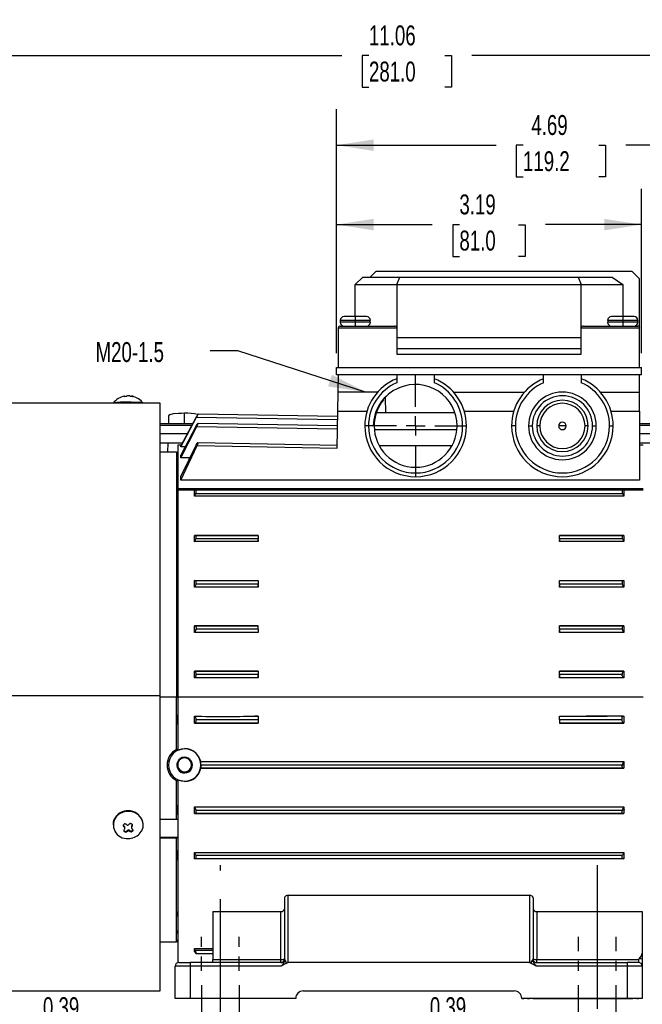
# Model space of a CAD drawing. Header units: inches. Extents: x 0 to 33, y 0 to 25.5.
# Tile 3 of 15: x 6.2 to 12.7, y 5.2 to 15.5. Entities that reach past the tile are written whole.
import ezdxf

# ---------------------------------------------------------------- set-up
doc = ezdxf.new("R2010")
doc.units = ezdxf.units.IN
doc.header["$LTSCALE"] = 3
doc.header["$MEASUREMENT"] = 0
doc.linetypes.add('CENTERX2', pattern=[0.8, 0.5, -0.1, 0.1, -0.1])
doc.linetypes.add('HIDDEN', pattern=[0.075, 0.05, -0.025])
doc.layers.add('CENTER', color=40, linetype='CENTERX2')
doc.layers.add('HIDDEN', color=102, linetype='HIDDEN')
doc.layers.add('DIMENSIONS', color=140, linetype='Continuous', lineweight=25)
doc.layers.add('TEXT', color=140, linetype='Continuous', lineweight=25)
doc.styles.add('SLDTEXTSTYLE0', font='TXT', dxfattribs={"width": 0.7})
doc.dimstyles.new('SLDDIMSTYLE0', dxfattribs={"dimtxt": 0.208333, "dimasz": 0.39, "dimexe": 0, "dimexo": 0.0625, "dimgap": 0.052083, "dimtad": 0, "dimtih": 1, "dimtoh": 1, "dimrnd": 1e-09, "dimdsep": 46, "dimtxsty": 'SLDTEXTSTYLE0', "dimsah": 1, "dimcen": 0.09, "dimadec": 0, "dimazin": 2, "dimtfac": 1, "dimtmove": 0, "dimatfit": 0, "dimfxl": 0, "dimfrac": 2, "dimtolj": 1, "dimtzin": 12, "dimarcsym": 0})
doc.dimstyles.new('SLDDIMSTYLE1', dxfattribs={"dimtxt": 0.208333, "dimasz": 0.39, "dimexe": 0, "dimexo": 0.0625, "dimgap": 0.052083, "dimtad": 0, "dimtih": 1, "dimtoh": 1, "dimrnd": 1e-09, "dimzin": 12, "dimdsep": 46, "dimtxsty": 'SLDTEXTSTYLE0', "dimsah": 1, "dimcen": 0.09, "dimadec": 0, "dimazin": 3, "dimtfac": 1, "dimtofl": 0, "dimtmove": 0, "dimatfit": 3, "dimfxl": 0, "dimfrac": 2, "dimtolj": 1, "dimtzin": 12, "dimarcsym": 0})
doc.dimstyles.new('SLDDIMSTYLE3', dxfattribs={"dimtxt": 0.18, "dimasz": 0.39, "dimexe": 0, "dimexo": 0.0625, "dimgap": 0, "dimtad": 0, "dimtih": 1, "dimtoh": 1, "dimdec": 0, "dimrnd": 1e-09, "dimzin": 0, "dimdsep": 46, "dimtxsty": 'Standard', "dimsah": 1, "dimcen": 0.09, "dimadec": 0, "dimazin": 0, "dimtfac": 0.39, "dimtdec": 0, "dimtofl": 0, "dimtmove": 0, "dimatfit": 3, "dimfxl": 0, "dimfrac": 2, "dimtolj": 1, "dimtzin": 0, "dimarcsym": 0})

# ---------------------------------------------------------------- blocks, each defined once
blk = doc.blocks.new('_D')
at = {"layer": 'DIMENSIONS'}
for p, q in [((8.137, 5.439), (8.137, 4.623)), ((8.531, 5.439), (8.531, 4.623)), ((6.479, 4.997), (6.409, 4.997)), ((6.409, 4.997), (6.409, 4.666)), ((7.098, 4.997), (7.168, 4.997)), ((7.168, 4.997), (7.168, 4.666)), ((8.137, 4.998), (7.38, 4.998)), ((8.531, 4.998), (9.281, 4.998)), ((6.409, 4.666), (6.479, 4.666)), ((7.168, 4.666), (7.098, 4.666))]:
    blk.add_line(p, q, dxfattribs=at)
for points in [[(8.137, 4.998), (7.747, 5.058), (7.747, 4.938)], [(8.531, 4.998), (8.921, 4.938), (8.921, 5.058)]]:
    blk.add_solid(points, dxfattribs=at)
at = {"layer": 'DIMENSIONS', "char_height": 0.2083, "attachment_point": 1, "style": 'SLDTEXTSTYLE0'}
for s, insert in [('0.39', (6.479, 5.313)), ('10.0', (6.479, 4.935))]:
    blk.add_mtext(s, dxfattribs=dict(at, insert=insert))
blk = doc.blocks.new('_D_1')
at = {"layer": 'DIMENSIONS'}
for p, q in [((12.074, 5.439), (12.074, 4.623)), ((12.468, 5.439), (12.468, 4.623)), ((10.523, 4.997), (10.453, 4.997)), ((10.453, 4.997), (10.453, 4.666)), ((11.142, 4.997), (11.212, 4.997)), ((11.212, 4.997), (11.212, 4.666)), ((12.074, 4.998), (11.425, 4.998)), ((12.468, 4.998), (13.218, 4.998)), ((10.453, 4.666), (10.523, 4.666)), ((11.212, 4.666), (11.142, 4.666))]:
    blk.add_line(p, q, dxfattribs=at)
for points in [[(12.074, 4.998), (11.684, 5.058), (11.684, 4.938)], [(12.468, 4.998), (12.858, 4.938), (12.858, 5.058)]]:
    blk.add_solid(points, dxfattribs=at)
at = {"layer": 'DIMENSIONS', "char_height": 0.2083, "attachment_point": 1, "style": 'SLDTEXTSTYLE0'}
for s, insert in [('0.39', (10.523, 5.313)), ('10.0', (10.523, 4.935))]:
    blk.add_mtext(s, dxfattribs=dict(at, insert=insert))
blk = doc.blocks.new('_D_2')
at = {"layer": 'DIMENSIONS'}
for p, q in [((9.547, 12.045), (9.547, 13.764)), ((12.736, 12.045), (12.736, 13.764)), ((9.547, 13.389), (10.549, 13.389)), ((10.832, 13.388), (10.762, 13.388)), ((10.762, 13.388), (10.762, 13.057)), ((11.451, 13.388), (11.521, 13.388)), ((11.521, 13.388), (11.521, 13.057)), ((12.736, 13.389), (11.733, 13.389)), ((10.762, 13.057), (10.832, 13.057)), ((11.521, 13.057), (11.451, 13.057))]:
    blk.add_line(p, q, dxfattribs=at)
for points in [[(9.547, 13.389), (9.937, 13.329), (9.937, 13.449)], [(12.736, 13.389), (12.346, 13.449), (12.346, 13.329)]]:
    blk.add_solid(points, dxfattribs=at)
at = {"layer": 'DIMENSIONS', "char_height": 0.2083, "attachment_point": 1, "style": 'SLDTEXTSTYLE0'}
for s, insert in [('3.19', (10.832, 13.704)), ('81.0', (10.832, 13.326))]:
    blk.add_mtext(s, dxfattribs=dict(at, insert=insert))
blk = doc.blocks.new('_D_3')
at = {"layer": 'DIMENSIONS'}
for p, q in [((9.547, 12.045), (9.547, 14.594)), ((14.24, 11.689), (14.24, 14.594)), ((9.547, 14.219), (11.215, 14.219)), ((11.497, 14.219), (11.427, 14.219)), ((11.427, 14.219), (11.427, 13.888)), ((12.29, 14.219), (12.36, 14.219)), ((12.36, 14.219), (12.36, 13.888)), ((14.24, 14.219), (12.572, 14.219)), ((11.427, 13.888), (11.497, 13.888)), ((12.36, 13.888), (12.29, 13.888)), ((14.24, 8.994), (14.24, 11.509))]:
    blk.add_line(p, q, dxfattribs=at)
for points in [[(9.547, 14.219), (9.937, 14.159), (9.937, 14.279)], [(14.24, 14.219), (13.85, 14.279), (13.85, 14.159)]]:
    blk.add_solid(points, dxfattribs=at)
at = {"layer": 'DIMENSIONS', "char_height": 0.2083, "attachment_point": 1, "style": 'SLDTEXTSTYLE0'}
for s, insert in [('4.69', (11.584, 14.534)), ('119.2', (11.497, 14.156))]:
    blk.add_mtext(s, dxfattribs=dict(at, insert=insert))
blk = doc.blocks.new('_D_4')
at = {"layer": 'DIMENSIONS'}
for p, q in [((4.752, 11.611), (4.752, 15.531)), ((15.815, 11.689), (15.815, 15.531)), ((4.752, 15.156), (9.604, 15.156)), ((9.887, 15.155), (9.817, 15.155)), ((9.817, 15.155), (9.817, 14.824)), ((10.679, 15.155), (10.749, 15.155)), ((10.749, 15.155), (10.749, 14.824)), ((15.815, 15.156), (10.962, 15.156)), ((9.817, 14.824), (9.887, 14.824)), ((10.749, 14.824), (10.679, 14.824)), ((4.752, 10.685), (4.752, 11.431)), ((15.815, 8.975), (15.815, 11.509))]:
    blk.add_line(p, q, dxfattribs=at)
for points in [[(4.752, 15.156), (5.142, 15.096), (5.142, 15.216)], [(15.815, 15.156), (15.425, 15.216), (15.425, 15.096)]]:
    blk.add_solid(points, dxfattribs=at)
at = {"layer": 'DIMENSIONS', "char_height": 0.2083, "attachment_point": 1, "style": 'SLDTEXTSTYLE0'}
for s, insert in [('11.06', (9.887, 15.471)), ('281.0', (9.887, 15.093))]:
    blk.add_mtext(s, dxfattribs=dict(at, insert=insert))
blk = doc.blocks.new('_D_8')
at = {"layer": 'DIMENSIONS'}
for p, q in [((7.862, 5.151), (7.862, 5.088)), ((12.744, 5.151), (12.744, 5.088)), ((7.862, 4.908), (7.862, 3.123)), ((12.744, 4.908), (12.744, 3.123)), ((7.862, 3.498), (9.624, 3.498)), ((9.907, 3.498), (9.837, 3.498)), ((9.837, 3.498), (9.837, 3.167)), ((10.699, 3.498), (10.769, 3.498)), ((10.769, 3.498), (10.769, 3.167)), ((12.744, 3.498), (10.982, 3.498)), ((9.837, 3.167), (9.907, 3.167)), ((10.769, 3.167), (10.699, 3.167))]:
    blk.add_line(p, q, dxfattribs=at)
for points in [[(7.862, 3.498), (8.252, 3.438), (8.252, 3.558)], [(12.744, 3.498), (12.354, 3.558), (12.354, 3.438)]]:
    blk.add_solid(points, dxfattribs=at)
at = {"layer": 'DIMENSIONS', "char_height": 0.2083, "attachment_point": 1, "style": 'SLDTEXTSTYLE0'}
for s, insert in [('4.88', (9.993, 3.813)), ('124.0', (9.907, 3.435))]:
    blk.add_mtext(s, dxfattribs=dict(at, insert=insert))
blk = doc.blocks.new('_D_10')
at = {"layer": 'DIMENSIONS'}
for p, q in [((14.24, 7.907), (14.24, 3.87)), ((12.271, 4.689), (12.271, 3.87)), ((12.271, 4.245), (12.683, 4.245)), ((12.965, 4.245), (12.895, 4.245)), ((12.895, 4.245), (12.895, 3.913)), ((13.585, 4.245), (13.655, 4.245)), ((13.655, 4.245), (13.655, 3.913)), ((14.24, 4.245), (13.867, 4.245)), ((12.895, 3.913), (12.965, 3.913)), ((13.655, 3.913), (13.585, 3.913))]:
    blk.add_line(p, q, dxfattribs=at)
for points in [[(12.271, 4.245), (12.661, 4.185), (12.661, 4.305)], [(14.24, 4.245), (13.85, 4.305), (13.85, 4.185)]]:
    blk.add_solid(points, dxfattribs=at)
at = {"layer": 'DIMENSIONS', "char_height": 0.2083, "attachment_point": 1, "style": 'SLDTEXTSTYLE0'}
for s, insert in [('1.97', (12.965, 4.56)), ('50.0', (12.965, 4.182))]:
    blk.add_mtext(s, dxfattribs=dict(at, insert=insert))
blk = doc.blocks.new('SW_CENTERMARKSYMBOL_0')
at = {"layer": 'CENTER', "color": 0}
for p, q in [((0, 0.2), (0, 0.533)), ((-0.2, 0), (-0.533, 0)), ((0, 0), (-0.1, 0)), ((0, 0), (0, 0.1)), ((0, 0), (0, -0.1)), ((0, 0), (0.1, 0)), ((0.2, 0), (0.533, 0)), ((0, -0.2), (0, -0.533))]:
    blk.add_line(p, q, dxfattribs=at)

msp = doc.modelspace()

# ---------------------------------------------------------------- linework, layer by layer
for p, q in [((9.96, 12.899), (9.901, 12.84)), ((12.637, 12.899), (9.96, 12.899)), ((12.637, 12.899), (12.716, 12.821)), ((9.823, 12.84), (9.744, 12.762)), ((9.823, 12.84), (10.209, 12.84)), ((10.177, 12.762), (10.209, 12.84)), ((10.209, 12.84), (12.073, 12.84)), ((12.073, 12.84), (12.106, 12.762)), ((12.073, 12.84), (12.428, 12.84)), ((12.428, 12.84), (12.539, 12.762)), ((12.716, 12.309), (12.716, 12.821)), ((9.744, 12.762), (10.177, 12.762)), ((9.744, 12.427), (9.744, 12.762)), ((10.177, 12.762), (10.177, 12.309)), ((10.177, 12.762), (12.106, 12.762)), ((12.106, 12.309), (12.106, 12.762)), ((12.106, 12.762), (12.539, 12.762)), ((12.539, 12.762), (12.539, 12.427)), ((9.586, 12.388), (9.586, 12.368)), ((9.744, 12.388), (9.586, 12.388)), ((9.744, 12.368), (9.586, 12.368)), ((9.744, 12.427), (9.626, 12.427)), ((9.744, 12.427), (9.744, 12.388)), ((9.862, 12.427), (9.744, 12.427)), ((9.744, 12.388), (9.744, 12.368)), ((9.901, 12.388), (9.744, 12.388)), ((9.744, 12.368), (9.744, 12.328)), ((9.901, 12.368), (9.744, 12.368)), ((9.901, 12.368), (9.901, 12.388)), ((12.382, 12.388), (12.382, 12.368)), ((12.539, 12.388), (12.382, 12.388)), ((12.539, 12.368), (12.382, 12.368)), ((12.539, 12.427), (12.421, 12.427)), ((12.539, 12.427), (12.539, 12.388)), ((12.657, 12.427), (12.539, 12.427)), ((12.539, 12.388), (12.539, 12.368)), ((12.697, 12.388), (12.539, 12.388)), ((12.539, 12.368), (12.539, 12.328)), ((12.697, 12.368), (12.539, 12.368)), ((12.697, 12.368), (12.697, 12.388)), ((9.567, 11.895), (9.567, 12.309)), ((9.567, 12.309), (10.177, 12.309)), ((9.586, 12.328), (10.157, 12.328)), ((10.177, 12.309), (10.177, 12.033)), ((12.106, 12.033), (12.106, 12.309)), ((12.106, 12.309), (12.716, 12.309)), ((12.126, 12.328), (12.697, 12.328)), ((12.716, 11.895), (12.716, 12.309)), ((10.177, 12.21), (12.106, 12.21)), ((12.106, 12.092), (10.177, 12.092)), ((10.177, 12.033), (12.106, 12.033)), ((9.547, 11.817), (9.547, 11.895)), ((9.547, 11.895), (12.736, 11.895)), ((12.736, 11.817), (12.736, 11.895)), ((10.177, 11.817), (9.547, 11.817)), ((9.564, 11.639), (9.567, 11.817)), ((10.177, 11.817), (10.177, 11.736)), ((10.571, 11.817), (10.177, 11.817)), ((11.712, 11.817), (10.571, 11.817)), ((10.571, 11.736), (10.571, 11.817)), ((11.712, 11.736), (11.712, 11.817)), ((12.106, 11.817), (11.712, 11.817)), ((12.736, 11.817), (12.106, 11.817)), ((12.106, 11.817), (12.106, 11.736)), ((12.716, 11.639), (12.716, 11.817)), ((9.56, 11.438), (9.564, 11.639)), ((9.978, 11.639), (9.564, 11.639)), ((10.205, 11.684), (10.196, 11.679)), ((10.77, 11.639), (11.513, 11.639)), ((12.305, 11.639), (12.716, 11.639)), ((12.716, 11.438), (12.716, 11.639)), ((7.327, 11.595), (7.332, 11.596)), ((7.327, 11.593), (7.327, 11.595)), ((7.335, 11.594), (7.329, 11.593)), ((7.332, 11.596), (7.332, 11.593)), ((7.336, 11.594), (7.336, 11.596)), ((7.362, 11.598), (7.357, 11.597)), ((7.37, 11.525), (7.37, 11.532)), ((7.404, 11.596), (7.404, 11.594)), ((7.41, 11.593), (7.41, 11.596)), ((7.417, 11.593), (7.412, 11.593)), ((7.416, 11.593), (7.416, 11.594)), ((7.49, 11.528), (7.49, 11.521)), ((10.063, 11.423), (10.06, 11.582)), ((7.704, 11.521), (5.295, 11.521)), ((7.704, 8.465), (7.704, 11.521)), ((9.553, 11.053), (9.56, 11.438)), ((9.56, 11.438), (9.865, 11.438)), ((10.883, 11.438), (11.4, 11.438)), ((12.418, 11.438), (12.716, 11.438)), ((12.716, 11.438), (12.716, 10.718)), ((7.793, 11.39), (7.79, 11.305)), ((7.922, 11.067), (8.085, 11.377)), ((8.082, 11.377), (7.922, 11.076)), ((7.96, 11.305), (7.96, 11.417)), ((8.085, 11.377), (9.558, 11.351)), ((8.101, 11.411), (9.559, 11.385)), ((10.781, 11.423), (9.965, 11.423)), ((8.044, 11.305), (7.704, 11.305)), ((7.704, 11.291), (8.037, 11.291)), ((7.922, 10.95), (8.088, 11.28)), ((8.078, 11.28), (7.922, 10.979)), ((8.088, 11.28), (9.557, 11.254)), ((8.1, 11.314), (9.557, 11.289)), ((9.882, 11.285), (9.842, 11.285)), ((9.941, 11.285), (9.931, 11.285)), ((9.944, 11.247), (10.803, 11.247)), ((10.866, 11.285), (10.905, 11.285)), ((11.417, 11.285), (11.378, 11.285)), ((11.555, 11.285), (11.594, 11.285)), ((11.673, 11.285), (11.641, 11.285)), ((11.909, 11.285), (11.87, 11.285)), ((11.948, 11.285), (11.909, 11.285)), ((12.177, 11.285), (12.145, 11.285)), ((12.224, 11.285), (12.263, 11.285)), ((12.401, 11.285), (12.441, 11.285)), ((12.98, 11.305), (12.716, 11.305)), ((12.716, 11.291), (12.98, 11.291)), ((7.704, 11.206), (7.991, 11.206)), ((12.716, 11.206), (12.98, 11.206)), ((7.704, 11.108), (7.939, 11.108)), ((7.783, 11.108), (7.78, 11.01)), ((7.927, 11.085), (7.889, 11.085)), ((7.889, 11.085), (7.889, 10.629)), ((8.076, 11.08), (7.922, 10.761)), ((7.922, 10.718), (8.09, 11.079)), ((7.922, 11.067), (7.922, 11.076)), ((7.968, 11.067), (7.922, 11.067)), ((8.09, 11.079), (9.553, 11.053)), ((8.098, 11.11), (9.554, 11.085)), ((10.751, 11.076), (9.997, 11.076)), ((12.716, 11.108), (12.98, 11.108)), ((12.754, 11.085), (12.716, 11.085)), ((7.874, 11.01), (7.704, 11.01)), ((7.889, 11.006), (7.874, 11.01)), ((7.874, 11.01), (7.874, 8.451)), ((7.881, 10.989), (7.881, 10.999)), ((7.889, 10.987), (7.881, 10.989)), ((7.922, 10.95), (7.922, 10.979)), ((8.013, 10.95), (7.922, 10.95)), ((7.881, 10.867), (7.881, 10.899)), ((7.889, 10.865), (7.881, 10.867)), ((7.922, 10.718), (7.922, 10.761)), ((12.716, 10.718), (7.922, 10.718)), ((7.881, 10.524), (7.881, 10.674)), ((7.889, 10.634), (7.884, 10.634)), ((7.889, 10.629), (12.754, 10.629)), ((7.889, 10.629), (7.889, 10.613)), ((8.062, 10.613), (7.889, 10.613)), ((7.889, 10.613), (7.889, 8.451)), ((8.062, 10.552), (8.062, 10.613)), ((8.076, 10.612), (8.062, 10.613)), ((12.538, 10.612), (8.076, 10.612)), ((12.552, 10.613), (12.538, 10.612)), ((12.552, 10.613), (12.552, 10.552)), ((12.754, 10.613), (12.552, 10.613)), ((12.552, 10.552), (8.062, 10.552)), ((12.539, 10.576), (8.075, 10.576)), ((7.881, 10.055), (7.881, 10.156)), ((8.062, 10.075), (8.062, 10.14)), ((8.062, 10.14), (8.728, 10.14)), ((8.073, 10.139), (8.062, 10.14)), ((8.728, 10.139), (8.073, 10.139)), ((8.728, 10.104), (8.078, 10.104)), ((8.728, 10.139), (8.728, 10.104)), ((8.728, 10.077), (8.728, 10.104)), ((8.728, 10.094), (8.728, 10.075)), ((11.877, 10.14), (12.552, 10.14)), ((11.877, 10.075), (11.877, 10.094)), ((11.878, 10.104), (11.878, 10.139)), ((12.541, 10.139), (11.878, 10.139)), ((12.536, 10.104), (11.878, 10.104)), ((11.878, 10.104), (11.878, 10.077)), ((12.552, 10.14), (12.541, 10.139)), ((12.552, 10.14), (12.552, 10.075)), ((8.728, 10.075), (8.062, 10.075)), ((8.728, 10.075), (8.728, 10.077)), ((11.878, 10.077), (11.877, 10.075)), ((12.552, 10.075), (11.877, 10.075)), ((7.881, 9.584), (7.881, 9.681)), ((7.889, 9.584), (7.881, 9.584)), ((8.062, 9.599), (8.062, 9.668)), ((8.062, 9.668), (8.728, 9.668)), ((8.07, 9.667), (8.062, 9.668)), ((8.728, 9.599), (8.062, 9.599)), ((8.728, 9.667), (8.07, 9.667)), ((8.728, 9.632), (8.079, 9.632)), ((8.728, 9.667), (8.728, 9.632)), ((8.728, 9.601), (8.728, 9.632)), ((8.728, 9.622), (8.728, 9.599)), ((8.728, 9.599), (8.728, 9.601)), ((11.877, 9.668), (12.552, 9.668)), ((11.877, 9.599), (11.877, 9.622)), ((11.878, 9.601), (11.877, 9.599)), ((12.552, 9.599), (11.877, 9.599)), ((11.878, 9.632), (11.878, 9.667)), ((12.544, 9.667), (11.878, 9.667)), ((12.535, 9.632), (11.878, 9.632)), ((11.878, 9.632), (11.878, 9.601)), ((12.552, 9.668), (12.544, 9.667)), ((12.552, 9.668), (12.552, 9.599)), ((7.881, 9.207), (7.889, 9.208)), ((7.881, 9.112), (7.881, 9.207)), ((8.062, 9.195), (8.728, 9.195)), ((8.062, 9.125), (8.062, 9.195)), ((8.067, 9.195), (8.062, 9.195)), ((8.728, 9.195), (8.067, 9.195)), ((8.728, 9.159), (8.728, 9.195)), ((11.877, 9.195), (12.552, 9.195)), ((11.878, 9.159), (11.878, 9.195)), ((12.547, 9.195), (11.878, 9.195)), ((11.878, 9.195), (11.878, 9.195)), ((12.552, 9.195), (12.547, 9.195)), ((12.552, 9.195), (12.552, 9.125)), ((7.889, 9.112), (7.881, 9.112)), ((8.728, 9.125), (8.062, 9.125)), ((8.728, 9.159), (8.08, 9.159)), ((8.728, 9.159), (8.728, 9.126)), ((8.728, 9.149), (8.728, 9.125)), ((8.728, 9.125), (8.728, 9.126)), ((11.877, 9.125), (11.877, 9.149)), ((11.878, 9.126), (11.877, 9.125)), ((12.552, 9.125), (11.877, 9.125)), ((12.534, 9.159), (11.878, 9.159)), ((11.878, 9.159), (11.878, 9.126)), ((7.881, 8.639), (7.881, 8.734)), ((7.881, 8.734), (7.889, 8.734)), ((8.062, 8.651), (8.062, 8.722)), ((8.064, 8.722), (8.062, 8.722)), ((8.062, 8.722), (8.728, 8.722)), ((8.728, 8.651), (8.062, 8.651)), ((8.728, 8.722), (8.064, 8.722)), ((8.728, 8.687), (8.081, 8.687)), ((8.728, 8.722), (8.728, 8.687)), ((8.728, 8.722), (8.728, 8.651)), ((8.728, 8.722), (8.728, 8.722)), ((8.728, 8.652), (8.728, 8.687)), ((8.728, 8.651), (8.728, 8.652)), ((11.877, 8.722), (12.552, 8.722)), ((11.877, 8.651), (11.877, 8.722)), ((11.878, 8.652), (11.877, 8.651)), ((12.552, 8.651), (11.877, 8.651)), ((11.878, 8.687), (11.878, 8.722)), ((12.55, 8.722), (11.878, 8.722)), ((11.878, 8.722), (11.878, 8.722)), ((12.533, 8.687), (11.878, 8.687)), ((11.878, 8.687), (11.878, 8.652)), ((12.552, 8.722), (12.55, 8.722)), ((12.552, 8.722), (12.552, 8.651)), ((7.889, 8.639), (7.881, 8.639)), ((7.704, 8.465), (5.295, 8.465)), ((7.704, 5.38), (7.704, 8.465)), ((7.874, 8.451), (7.704, 8.451)), ((7.874, 7.903), (7.874, 8.451)), ((7.874, 8.451), (7.889, 8.451)), ((7.889, 8.451), (7.889, 7.897)), ((12.754, 8.451), (7.889, 8.451)), ((7.881, 8.262), (7.889, 8.262)), ((7.881, 8.167), (7.881, 8.262)), ((8.062, 8.179), (8.062, 8.25)), ((8.728, 8.25), (8.695, 8.25)), ((8.695, 8.25), (8.728, 8.25)), ((8.728, 8.25), (8.728, 8.214)), ((8.728, 8.25), (8.728, 8.179)), ((8.728, 8.25), (8.728, 8.25)), ((11.878, 8.214), (11.878, 8.25)), ((7.889, 8.167), (7.881, 8.167)), ((8.062, 8.179), (8.064, 8.179)), ((8.728, 8.179), (8.062, 8.179)), ((8.064, 8.179), (8.728, 8.179)), ((8.728, 8.214), (8.081, 8.214)), ((8.728, 8.179), (8.728, 8.179)), ((8.728, 8.179), (8.728, 8.179)), ((12.552, 8.179), (11.877, 8.179)), ((11.878, 8.179), (11.877, 8.179)), ((12.533, 8.214), (11.878, 8.214)), ((11.878, 8.179), (12.55, 8.179)), ((11.878, 8.179), (11.878, 8.179)), ((12.552, 8.179), (12.55, 8.179)), ((7.874, 7.903), (7.889, 7.91)), ((7.96, 7.909), (7.96, 7.912)), ((7.879, 7.735), (7.888, 7.739)), ((7.888, 7.739), (7.887, 7.742)), ((7.889, 7.754), (7.889, 7.729)), ((8.033, 7.745), (8.042, 7.742)), ((8.033, 7.745), (8.033, 7.742)), ((8.128, 7.776), (12.552, 7.776)), ((8.131, 7.742), (12.534, 7.742)), ((12.534, 7.742), (12.552, 7.742)), ((8.129, 7.706), (8.128, 7.706)), ((8.128, 7.706), (12.547, 7.706)), ((12.552, 7.706), (8.129, 7.706)), ((12.547, 7.706), (12.552, 7.707)), ((12.547, 7.706), (12.552, 7.706)), ((12.552, 7.707), (12.552, 7.706)), ((7.874, 7.577), (7.889, 7.57)), ((7.874, 7.171), (7.874, 7.577)), ((7.889, 7.584), (7.889, 5.673)), ((7.96, 7.568), (7.96, 7.572)), ((7.881, 7.317), (7.889, 7.317)), ((7.881, 7.22), (7.881, 7.317)), ((7.249, 7.206), (7.249, 7.209)), ((8.062, 7.233), (8.062, 7.302)), ((8.062, 7.302), (12.552, 7.302)), ((8.062, 7.233), (8.07, 7.234)), ((12.552, 7.233), (8.062, 7.233)), ((8.07, 7.234), (12.544, 7.234)), ((8.079, 7.269), (12.535, 7.269)), ((12.553, 7.27), (12.535, 7.269)), ((12.544, 7.234), (12.552, 7.235)), ((12.544, 7.234), (12.552, 7.233)), ((12.552, 7.235), (12.552, 7.233)), ((7.212, 7.118), (7.212, 7.114)), ((7.322, 7.116), (7.327, 7.121)), ((7.324, 7.104), (7.324, 7.094)), ((7.324, 7.104), (7.33, 7.099)), ((7.349, 7.121), (7.355, 7.116)), ((7.378, 7.118), (7.383, 7.124)), ((7.405, 7.127), (7.411, 7.122)), ((7.408, 7.105), (7.413, 7.11)), ((7.408, 7.095), (7.408, 7.105)), ((7.413, 7.11), (7.413, 7.101)), ((7.527, 7.114), (7.527, 7.118)), ((7.889, 7.171), (7.704, 7.171)), ((7.33, 7.089), (7.324, 7.094)), ((7.327, 7.064), (7.332, 7.069)), ((7.329, 7.054), (7.335, 7.049)), ((7.329, 7.054), (7.329, 7.046)), ((7.335, 7.041), (7.329, 7.046)), ((7.33, 7.099), (7.33, 7.089)), ((7.335, 7.049), (7.335, 7.041)), ((7.336, 7.078), (7.336, 7.088)), ((7.357, 7.051), (7.362, 7.056)), ((7.357, 7.051), (7.357, 7.041)), ((7.362, 7.046), (7.357, 7.041)), ((7.362, 7.056), (7.362, 7.046)), ((7.374, 7.051), (7.374, 7.061)), ((7.384, 7.058), (7.39, 7.053)), ((7.384, 7.048), (7.384, 7.058)), ((7.39, 7.053), (7.39, 7.044)), ((7.404, 7.096), (7.404, 7.085)), ((7.413, 7.101), (7.408, 7.095)), ((7.412, 7.055), (7.417, 7.06)), ((7.412, 7.047), (7.412, 7.055)), ((7.417, 7.052), (7.412, 7.047)), ((7.417, 7.06), (7.417, 7.052)), ((7.704, 6.987), (7.889, 6.987)), ((7.889, 6.974), (7.704, 6.974)), ((7.874, 5.891), (7.874, 6.974)), ((7.881, 6.745), (7.881, 6.846)), ((8.062, 6.826), (12.552, 6.826)), ((8.062, 6.761), (8.062, 6.826)), ((8.078, 6.797), (12.536, 6.797)), ((8.062, 6.761), (8.073, 6.762)), ((12.552, 6.761), (8.062, 6.761)), ((8.073, 6.762), (12.541, 6.762)), ((12.541, 6.762), (12.552, 6.761)), ((9.004, 6.351), (9.004, 5.714)), ((9.043, 5.675), (9.043, 6.379)), ((9.043, 6.379), (11.563, 6.379)), ((11.563, 6.379), (11.563, 5.675)), ((11.602, 6.351), (11.602, 5.714)), ((7.881, 6.158), (7.881, 6.209)), ((8.256, 6.209), (8.964, 6.209)), ((8.256, 6.209), (8.256, 5.708)), ((8.964, 5.708), (8.964, 6.209)), ((11.641, 6.209), (12.744, 6.209)), ((11.641, 6.209), (11.641, 5.708)), ((12.744, 6.209), (12.744, 5.775)), ((7.881, 6.008), (7.889, 6.01)), ((7.881, 5.98), (7.881, 6.008)), ((7.704, 5.891), (7.874, 5.891)), ((7.874, 5.891), (7.889, 5.895)), ((7.881, 5.909), (7.889, 5.911)), ((7.881, 5.9), (7.881, 5.909)), ((8.062, 5.79), (8.062, 5.821)), ((8.062, 5.821), (8.256, 5.821)), ((8.07, 5.803), (8.062, 5.821)), ((8.256, 5.803), (8.07, 5.803)), ((8.079, 5.769), (8.256, 5.769)), ((12.744, 5.775), (12.744, 5.714)), ((7.901, 5.675), (8.019, 5.675)), ((8.019, 5.675), (8.019, 5.636)), ((8.981, 5.675), (8.019, 5.675)), ((8.256, 5.675), (8.256, 5.708)), ((8.256, 5.708), (8.964, 5.708)), ((8.964, 5.675), (8.964, 5.708)), ((9.019, 5.665), (8.97, 5.636)), ((9.004, 5.714), (9.012, 5.694)), ((11.563, 5.675), (9.043, 5.675)), ((11.636, 5.636), (11.587, 5.665)), ((11.593, 5.694), (11.602, 5.714)), ((11.624, 5.675), (12.586, 5.675)), ((11.641, 5.675), (11.641, 5.708)), ((11.641, 5.708), (12.704, 5.708)), ((12.586, 5.675), (12.586, 5.636)), ((12.704, 5.675), (12.586, 5.675)), ((12.704, 5.708), (12.704, 5.675)), ((12.744, 5.714), (12.711, 5.714)), ((12.744, 5.714), (12.744, 5.636)), ((7.862, 5.301), (7.862, 5.636)), ((8.019, 5.636), (7.862, 5.636)), ((8.019, 5.636), (8.019, 5.301)), ((8.97, 5.636), (8.019, 5.636)), ((12.586, 5.636), (11.636, 5.636)), ((12.586, 5.636), (12.586, 5.301)), ((12.744, 5.636), (12.586, 5.636)), ((12.744, 5.636), (12.744, 5.301)), ((5.295, 5.38), (7.704, 5.38)), ((9.2, 5.38), (11.405, 5.38)), ((8.019, 5.301), (7.862, 5.301)), ((9.122, 5.301), (8.019, 5.301)), ((12.586, 5.301), (11.484, 5.301)), ((11.484, 5.301), (11.504, 5.301)), ((11.484, 5.301), (11.484, 5.301)), ((11.504, 5.301), (11.504, 5.301)), ((11.543, 5.301), (11.563, 5.301)), ((11.602, 5.301), (12.645, 5.301)), ((11.602, 5.301), (11.602, 5.301)), ((11.72, 5.301), (11.756, 5.301)), ((11.72, 5.301), (11.72, 5.301)), ((11.756, 5.301), (11.72, 5.301)), ((11.72, 5.301), (11.756, 5.301)), ((11.72, 5.301), (11.72, 5.301)), ((11.756, 5.301), (11.72, 5.301)), ((11.756, 5.301), (12.019, 5.301)), ((11.901, 5.301), (11.756, 5.301)), ((11.756, 5.301), (11.901, 5.301)), ((12.019, 5.301), (11.756, 5.301)), ((11.937, 5.301), (11.901, 5.301)), ((11.901, 5.301), (11.937, 5.301)), ((11.937, 5.301), (11.937, 5.301)), ((11.937, 5.301), (11.972, 5.301)), ((11.972, 5.301), (11.937, 5.301)), ((11.937, 5.301), (11.937, 5.301)), ((12.019, 5.301), (11.972, 5.301)), ((11.972, 5.301), (12.019, 5.301)), ((12.019, 5.301), (12.055, 5.301)), ((12.055, 5.301), (12.019, 5.301)), ((12.055, 5.301), (12.019, 5.301)), ((12.019, 5.301), (12.055, 5.301)), ((12.055, 5.301), (12.055, 5.301)), ((12.271, 5.301), (12.055, 5.301)), ((12.055, 5.301), (12.488, 5.301)), ((12.488, 5.301), (12.271, 5.301)), ((12.488, 5.301), (12.488, 5.301)), ((12.744, 5.301), (12.586, 5.301)), ((12.645, 5.301), (12.645, 5.301)), ((12.685, 5.301), (12.704, 5.301)), ((12.744, 5.301), (12.744, 5.301))]:
    msp.add_line(p, q)
at = {"flags": 128}
for points in [[(7.329, 11.593), (7.325, 11.593), (7.323, 11.593), (7.323, 11.594), (7.325, 11.594), (7.327, 11.595)], [(7.332, 11.596), (7.335, 11.597), (7.336, 11.597), (7.335, 11.596)], [(7.384, 11.598), (7.38, 11.598), (7.374, 11.599)], [(7.416, 11.594), (7.419, 11.593), (7.421, 11.593), (7.421, 11.593), (7.419, 11.593), (7.417, 11.593)], [(7.96, 11.417), (7.927, 11.416), (7.896, 11.415), (7.841, 11.41), (7.805, 11.401), (7.793, 11.39)], [(8.098, 11.11), (8.099, 11.11), (8.099, 11.108), (8.099, 11.105), (8.098, 11.101), (8.095, 11.091), (8.09, 11.079)], [(8.075, 10.576), (8.079, 10.589), (8.08, 10.596), (8.081, 10.601), (8.081, 10.606), (8.08, 10.609), (8.078, 10.611), (8.076, 10.612)], [(12.538, 10.612), (12.536, 10.611), (12.534, 10.609), (12.533, 10.606), (12.533, 10.601), (12.534, 10.596), (12.535, 10.589), (12.539, 10.576)], [(8.062, 10.552), (8.069, 10.563), (8.075, 10.576)], [(12.539, 10.576), (12.545, 10.563), (12.552, 10.552)], [(8.078, 10.104), (8.079, 10.111), (8.08, 10.117), (8.081, 10.124), (8.081, 10.129), (8.08, 10.133), (8.078, 10.137), (8.073, 10.139)], [(8.728, 10.14), (8.728, 10.14), (8.728, 10.14)], [(11.877, 10.14), (11.878, 10.14), (11.878, 10.14)], [(12.541, 10.139), (12.536, 10.137), (12.534, 10.133), (12.533, 10.129), (12.533, 10.124), (12.534, 10.117), (12.535, 10.111), (12.536, 10.104)], [(8.079, 9.632), (8.08, 9.639), (8.081, 9.645), (8.081, 9.651), (8.08, 9.657), (8.078, 9.661), (8.076, 9.664), (8.07, 9.667)], [(8.728, 9.667), (8.728, 9.668), (8.728, 9.668)], [(11.877, 9.668), (11.878, 9.668), (11.878, 9.667)], [(12.544, 9.667), (12.538, 9.664), (12.534, 9.657), (12.533, 9.651), (12.533, 9.645), (12.534, 9.639), (12.535, 9.632)], [(8.067, 9.195), (8.074, 9.191), (8.078, 9.184), (8.08, 9.179), (8.081, 9.173), (8.081, 9.166), (8.08, 9.159)], [(8.728, 9.195), (8.728, 9.195), (8.728, 9.195)], [(11.877, 9.195), (11.878, 9.195), (11.878, 9.195)], [(12.547, 9.195), (12.541, 9.192), (12.536, 9.184), (12.534, 9.179), (12.533, 9.173), (12.533, 9.166), (12.534, 9.159)], [(8.062, 8.651), (8.069, 8.655), (8.075, 8.662), (8.079, 8.673), (8.08, 8.68), (8.081, 8.687)], [(8.081, 8.687), (8.081, 8.694), (8.08, 8.701), (8.078, 8.707), (8.076, 8.712), (8.071, 8.719), (8.064, 8.722)], [(8.728, 8.722), (8.728, 8.722), (8.728, 8.722)], [(11.877, 8.722), (11.878, 8.722), (11.878, 8.722)], [(12.55, 8.722), (12.543, 8.719), (12.538, 8.712), (12.536, 8.707), (12.534, 8.701), (12.533, 8.694), (12.533, 8.687)], [(12.552, 8.651), (12.545, 8.655), (12.54, 8.662), (12.537, 8.668), (12.535, 8.674), (12.534, 8.68), (12.533, 8.687)], [(11.877, 8.25), (11.905, 8.25), (12.017, 8.25), (12.241, 8.25), (12.378, 8.25)], [(12.544, 8.251), (12.35, 8.25), (12.156, 8.25)], [(12.533, 8.214), (12.533, 8.231), (12.533, 8.236), (12.534, 8.239), (12.535, 8.243), (12.537, 8.246), (12.541, 8.249), (12.544, 8.251), (12.553, 8.25)], [(12.552, 8.25), (12.552, 8.223), (12.552, 8.179)], [(8.064, 8.179), (8.071, 8.182), (8.076, 8.189), (8.078, 8.194), (8.08, 8.2), (8.081, 8.207), (8.081, 8.214)], [(8.728, 8.214), (8.728, 8.201), (8.728, 8.19), (8.728, 8.182), (8.728, 8.179)], [(11.878, 8.214), (11.878, 8.201), (11.878, 8.19), (11.878, 8.182), (11.878, 8.179)], [(12.55, 8.179), (12.543, 8.182), (12.538, 8.189), (12.536, 8.194), (12.534, 8.201), (12.533, 8.207), (12.533, 8.214)], [(7.889, 7.897), (7.943, 7.911), (7.96, 7.912)], [(8.131, 7.742), (8.13, 7.729), (8.129, 7.717), (8.128, 7.709), (8.128, 7.706)], [(12.547, 7.706), (12.541, 7.709), (12.536, 7.716), (12.533, 7.726), (12.533, 7.737), (12.534, 7.742)], [(12.552, 7.776), (12.552, 7.762), (12.552, 7.742)], [(7.96, 7.568), (7.906, 7.577), (7.889, 7.584)], [(7.49, 7.023), (7.512, 7.054), (7.525, 7.089), (7.527, 7.126), (7.518, 7.162), (7.499, 7.195), (7.471, 7.223), (7.437, 7.243), (7.398, 7.254), (7.356, 7.256), (7.316, 7.248), (7.28, 7.231), (7.249, 7.206)], [(8.07, 7.234), (8.076, 7.236), (8.079, 7.243), (8.081, 7.253), (8.08, 7.263), (8.079, 7.269)], [(12.544, 7.234), (12.538, 7.236), (12.535, 7.243), (12.533, 7.253), (12.534, 7.263), (12.535, 7.269)], [(12.552, 7.302), (12.552, 7.288), (12.553, 7.27)], [(7.339, 7.126), (7.344, 7.124), (7.349, 7.121)], [(7.395, 7.13), (7.4, 7.129), (7.405, 7.127)], [(7.384, 7.048), (7.38, 7.05), (7.374, 7.051)], [(7.417, 7.06), (7.419, 7.063), (7.42, 7.065)], [(8.073, 6.762), (8.078, 6.765), (8.081, 6.772), (8.081, 6.777), (8.081, 6.783), (8.079, 6.79), (8.078, 6.797)], [(12.541, 6.762), (12.536, 6.765), (12.533, 6.772), (12.533, 6.777), (12.534, 6.783), (12.535, 6.79), (12.536, 6.797)], [(12.552, 6.826), (12.552, 6.793), (12.552, 6.761)], [(9.043, 6.379), (9.028, 6.377), (9.021, 6.374), (9.015, 6.371), (9.007, 6.363), (9.005, 6.357), (9.004, 6.351)], [(11.602, 6.351), (11.601, 6.357), (11.598, 6.363), (11.591, 6.371), (11.584, 6.374), (11.578, 6.377), (11.563, 6.379)], [(8.062, 5.79), (8.069, 5.779), (8.075, 5.772), (8.079, 5.769), (8.081, 5.771), (8.081, 5.776), (8.079, 5.783), (8.075, 5.792), (8.07, 5.803)], [(8.97, 5.636), (8.982, 5.65), (8.994, 5.662), (8.996, 5.665), (8.996, 5.668), (8.995, 5.67), (8.993, 5.672), (8.981, 5.675)], [(9.012, 5.694), (9.019, 5.682), (9.019, 5.665)], [(9.019, 5.665), (9.03, 5.672), (9.043, 5.675)], [(11.563, 5.675), (11.575, 5.672), (11.587, 5.665)], [(11.587, 5.665), (11.587, 5.682), (11.593, 5.694)], [(11.624, 5.675), (11.612, 5.672), (11.61, 5.67), (11.61, 5.668), (11.61, 5.665), (11.612, 5.662), (11.624, 5.65), (11.636, 5.636)], [(12.704, 5.708), (12.705, 5.708), (12.711, 5.714)], [(11.543, 5.301), (11.535, 5.301), (11.528, 5.301), (11.521, 5.301), (11.515, 5.301), (11.51, 5.301), (11.507, 5.301), (11.504, 5.301), (11.504, 5.301)], [(11.602, 5.301), (11.601, 5.301), (11.599, 5.301), (11.595, 5.301), (11.591, 5.301), (11.585, 5.301), (11.578, 5.301), (11.57, 5.301), (11.563, 5.301)], [(12.685, 5.301), (12.678, 5.301), (12.671, 5.301), (12.665, 5.301), (12.659, 5.301), (12.655, 5.301), (12.651, 5.301), (12.648, 5.301), (12.646, 5.301), (12.645, 5.301)], [(12.744, 5.301), (12.743, 5.301), (12.741, 5.301), (12.737, 5.301), (12.732, 5.301), (12.726, 5.301), (12.719, 5.301), (12.712, 5.301), (12.704, 5.301)]]:
    msp.add_lwpolyline(points, dxfattribs=at)
for centre, radius, start, end in [((9.626, 12.388), 0.0394, 90, 180), ((9.626, 12.368), 0.0394, 180, 270), ((9.862, 12.388), 0.0394, 0, 90), ((9.862, 12.368), 0.0394, 270, 0), ((12.421, 12.388), 0.0394, 90, 180), ((12.421, 12.368), 0.0394, 180, 270), ((12.657, 12.388), 0.0394, 0, 90), ((12.657, 12.368), 0.0394, 270, 360), ((9.586, 12.309), 0.0197, 90, 180), ((10.157, 12.309), 0.0197, 0, 90), ((12.126, 12.309), 0.0197, 90, 180), ((12.697, 12.309), 0.0197, 0, 90), ((10.374, 11.285), 0.531, 111.7385, 180), ((10.374, 11.285), 0.492, 113.5782, 180), ((10.374, 11.285), 0.531, 0, 68.2615), ((10.374, 11.285), 0.492, 0, 66.4218), ((11.909, 11.285), 0.531, 111.7385, 180), ((11.909, 11.285), 0.492, 113.5798, 179.9984), ((11.909, 11.285), 0.531, 0, 68.2615), ((11.909, 11.285), 0.492, 0.0016, 66.4202), ((10.369, 11.278), 0.438, 112.2982, 179.0374), ((10.374, 11.285), 0.433, 0, 113.2915), ((11.909, 11.285), 0.354, 0, 180), ((7.37, 11.403), 0.197, 101.0819, 143.0101), ((7.329, 10.992), 0.542, 85.6654, 102.3981), ((7.33, 11.71), 0.117, 272.4992, 283.5295), ((7.372, 11.54), 0.0589, 87.7476, 99.4905), ((7.379, 10.052), 1.48, 85.6841, 90.3477), ((7.364, 11.485), 0.115, 76.8873, 79.9556), ((7.424, 11.745), 0.152, 257.0422, 265.5109), ((7.406, 11.587), 0.00928, 69.9973, 104.615), ((7.39, 11.483), 0.115, 76.8873, 79.9556), ((7.37, 11.403), 0.197, 36.9899, 76.1211), ((7.495, 11.45), 0.0782, 65.5037, 93.257), ((10.373, 11.285), 0.432, 140.9891, 180.0332), ((11.909, 11.285), 0.315, 0, 180), ((11.909, 11.285), 0.268, 0, 180), ((7.363, 9.935), 1.59, 89.7477, 93.6415), ((7.377, 9.945), 1.58, 86.346, 90.2648), ((11.909, 11.285), 0.236, 0, 180), ((7.986, 10.89), 0.527, 77.9278, 92.7657), ((8.327, 11.258), 0.272, 145.9395, 154.1904), ((7.918, 11.477), 0.195, 328.9781, 340.0353), ((11.909, 11.285), 0.0394, 0, 180), ((8.172, 11.242), 0.102, 135.1547, 158.1266), ((8.041, 11.316), 0.0589, 322.2479, 358.0244), ((10.374, 11.285), 0.531, 180, 0), ((10.374, 11.285), 0.492, 180, 0), ((10.374, 11.285), 0.433, 180, 0), ((11.909, 11.285), 0.531, 180, 0), ((11.909, 11.285), 0.492, 180, 0), ((11.909, 11.285), 0.354, 180, 0), ((11.909, 11.285), 0.315, 180, 0), ((11.909, 11.285), 0.268, 180, 0), ((11.909, 11.285), 0.236, 180, 0), ((11.909, 11.285), 0.0394, 180, 0), ((8.134, 11.061), 0.0611, 126.5034, 161.7973), ((8.004, 10.124), 0.0762, 319.5058, 344.5808), ((12.611, 10.125), 0.0772, 195.578, 220.3354), ((8.023, 9.641), 0.0572, 313.2932, 350.7831), ((12.592, 9.641), 0.0579, 189.455, 226.4686), ((8.036, 9.161), 0.0442, 305.8429, 358.2118), ((12.578, 9.161), 0.0443, 181.8821, 234.0633), ((8.045, 8.218), 0.0356, 353.799, 62.1938), ((8.345, 173.73), 165.481, 269.90203, 270.12129), ((7.961, 7.74), 0.184, 118.1459, 241.8541), ((7.96, 7.74), 0.169, 90.0431, 269.9569), ((7.96, 7.74), 0.172, 12.0265, 89.9772), ((7.96, 7.74), 0.169, 270.0431, 89.9569), ((7.96, 7.739), 0.0818, 1.9474, 182.5921), ((7.96, 7.739), 0.0818, 182.2067, 2.3328), ((7.96, 7.742), 0.0728, 2.1292, 180), ((7.96, 7.742), 0.0728, 182.3908, 0), ((7.802, 7.735), 0.329, 1.2316, 7.2413), ((12.579, 7.74), 0.0453, 126.5615, 177.5431), ((14.792, 7.729), 2.24, 179.6609, 180.5456), ((7.96, 7.74), 0.172, 270.0257, 348.5406), ((7.345, 7.117), 0.133, 136.1685, 179.6679), ((7.356, 7.113), 0.141, 139.1186, 275.4514), ((7.369, 7.104), 0.159, 5.0705, 138.4803), ((8.02, 7.259), 0.0604, 10.2531, 45.6705), ((12.59, 7.261), 0.0556, 132.7417, 171.3326), ((12.084, 7.257), 0.469, 357.3261, 1.5031), ((7.333, 7.106), 0.0148, 138.4937, 231.5514), ((7.332, 7.115), 0.0142, 198.4565, 233.2707), ((7.338, 7.111), 0.0149, 85.2892, 136.4556), ((7.366, 7.128), 0.0156, 228.8063, 319.9313), ((7.396, 7.113), 0.0169, 93.5488, 140.8154), ((7.417, 7.096), 0.0134, 136.2208, 179.6157), ((7.402, 7.111), 0.0149, 318.6986, 51.3465), ((7.403, 7.12), 0.0137, 316.5554, 340.4603), ((7.335, 7.056), 0.0118, 133.8101, 237.7624), ((7.337, 7.065), 0.0142, 200.1655, 233.2475), ((7.322, 7.088), 0.0137, 0.7708, 53.7992), ((7.322, 7.078), 0.0135, 317.3603, 53.3948), ((7.345, 7.063), 0.0169, 233.2066, 315.531), ((7.346, 7.055), 0.018, 232.7037, 308.7131), ((7.374, 7.045), 0.0165, 89.4088, 136.0226), ((7.374, 7.033), 0.0177, 89.3353, 131.8796), ((7.371, 7.137), 0.165, 269.4088, 316.0226), ((7.374, 7.044), 0.0168, 53.2337, 90.3171), ((7.613, 7.396), 0.417, 236.7471, 237.7313), ((7.4, 7.067), 0.0169, 233.2066, 315.531), ((7.399, 7.06), 0.0181, 239.8194, 316.1683), ((7.417, 7.086), 0.0132, 135.6165, 235.1386), ((7.638, 7.423), 0.417, 236.7471, 237.7313), ((7.409, 7.061), 0.0119, 314.1054, 57.4672), ((8.003, 6.776), 0.0772, 15.578, 40.3354), ((12.611, 6.776), 0.0773, 139.6397, 164.3838), ((8.969, 6.244), 0.0351, 262.2918, 350.6282), ((11.637, 6.245), 0.0357, 190.2405, 276.8394), ((12.652, 5.785), 0.0918, 309.6923, 353.6385), ((7.901, 5.636), 0.0394, 90, 180), ((8.964, 5.714), 0.0394, 270, 0), ((8.974, 5.77), 0.0636, 261.3549, 297.961), ((8.981, 5.71), 0.0353, 271.1086, 332.9914), ((11.625, 5.71), 0.0353, 207.0086, 268.8914), ((11.641, 5.714), 0.0394, 180, 270), ((11.632, 5.77), 0.0636, 242.039, 278.6451), ((12.704, 5.636), 0.0394, 0, 90), ((9.2, 5.301), 0.0787, 90, 180), ((11.405, 5.301), 0.0787, 360, 90)]:
    msp.add_arc(centre, radius, start, end)
at = {"layer": 'CENTER'}
for p, q in [((8.334, 4.839), (8.334, 6.693)), ((12.271, 6.693), (12.271, 4.839))]:
    msp.add_line(p, q, dxfattribs=at)
at = {"layer": 'HIDDEN'}
for p, q in [((8.137, 5.589), (8.137, 5.943)), ((8.531, 5.589), (8.531, 5.943)), ((12.074, 5.943), (12.074, 5.589)), ((12.468, 5.943), (12.468, 5.589))]:
    msp.add_line(p, q, dxfattribs=at)

# ---------------------------------------------------------------- block references
at = {"layer": 'CENTER'}
msp.add_blockref('SW_CENTERMARKSYMBOL_0', (10.374, 11.285), dxfattribs=at)

# ---------------------------------------------------------------- texts
at = {"layer": 'TEXT', "linetype": 'CENTERX2', "lineweight": 18, "insert": (7.029, 12.161), "char_height": 0.2083, "attachment_point": 1, "style": 'SLDTEXTSTYLE0'}
msp.add_mtext('M20-1.5', dxfattribs=at)

# ---------------------------------------------------------------- dimensions: what is measured, and where the dimension line sits
at = {"layer": 'DIMENSIONS'}
for base, p1, p2, picture, middle in [((4.752, 15.156), (15.815, 8.825), (4.752, 10.535), '_D_4', (10.283, 15.156)), ((12.744, 3.498), (7.862, 5.301), (12.744, 5.301), '_D_8', (10.303, 3.498))]:
    dim = msp.add_linear_dim(base=base, p1=p1, p2=p2, angle=0, dimstyle='SLDDIMSTYLE1', dxfattribs=at)
    dim.commit()
    dim.dimension.update_dxf_attribs({"geometry": picture, "text_midpoint": middle, "dimtype": 160})
for base, p1, p2, dimstyle, picture, middle in [((14.24, 14.219), (9.547, 11.895), (14.24, 8.844), 'SLDDIMSTYLE1', '_D_3', (11.893, 14.219)), ((12.736, 13.389), (9.547, 11.895), (12.736, 11.895), 'SLDDIMSTYLE1', '_D_2', (11.141, 13.389)), ((12.271, 4.245), (14.24, 8.057), (12.271, 4.839), 'SLDDIMSTYLE1', '_D_10', (13.275, 4.245)), ((8.531, 4.998), (8.137, 5.589), (8.531, 5.589), 'SLDDIMSTYLE0', '_D', (6.788, 4.998)), ((12.074, 4.998), (12.468, 5.589), (12.074, 5.589), 'SLDDIMSTYLE0', '_D_1', (10.832, 4.998))]:
    dim = msp.add_linear_dim(base=base, p1=p1, p2=p2, dimstyle=dimstyle, dxfattribs=at)
    dim.commit()
    dim.dimension.update_dxf_attribs({"geometry": picture, "text_midpoint": middle, "dimtype": 160})

# ---------------------------------------------------------------- leaders
at = {"layer": 'TEXT', "linetype": 'CENTERX2', "lineweight": 18}
msp.add_leader([(9.851, 11.639), (8.517, 12.069), (8.228, 12.069)], dimstyle='SLDDIMSTYLE3', dxfattribs=at)

doc.saveas('drawing.dxf')
